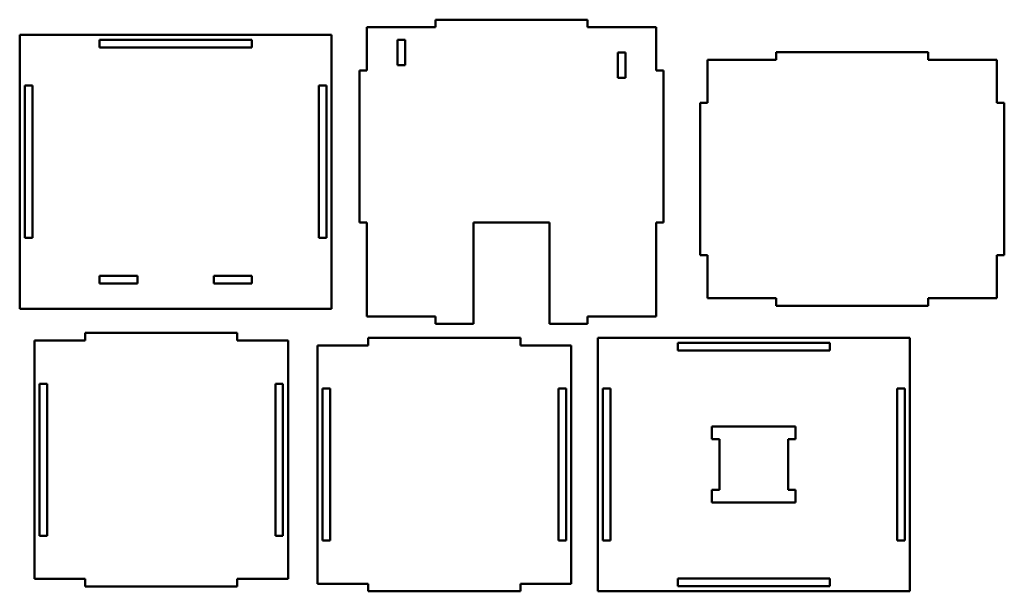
# Model space of a CAD drawing. Header units: millimetres. Extents: x 13 to 402, y 63 to 289.
import ezdxf

# ---------------------------------------------------------------- set-up
doc = ezdxf.new("R2010")
doc.units = ezdxf.units.MM
doc.layers.add('Visible (ISO)', color=7, linetype='Continuous', lineweight=50)

msp = doc.modelspace()

# ---------------------------------------------------------------- linework, layer by layer
at = {"layer": 'Visible (ISO)'}
for p, q in [((177.16, 288.93), (177.16, 285.93)), ((237.16, 288.93), (177.16, 288.93)), ((237.16, 285.93), (237.16, 288.93)), ((150.16, 285.93), (150.16, 268.93)), ((177.16, 285.93), (150.16, 285.93)), ((264.16, 285.93), (237.16, 285.93)), ((264.16, 268.93), (264.16, 285.93)), ((13.2, 282.93), (13.2, 174.93)), ((136.2, 282.93), (13.2, 282.93)), ((44.7, 280.93), (104.7, 280.93)), ((44.7, 277.93), (44.7, 280.93)), ((104.7, 280.93), (104.7, 277.93)), ((136.2, 282.93), (136.2, 174.93)), ((162.16, 270.93), (162.16, 280.93)), ((162.16, 280.93), (165.16, 280.93)), ((165.16, 280.93), (165.16, 270.93)), ((104.7, 277.93), (44.7, 277.93)), ((249.16, 265.93), (249.16, 275.93)), ((249.16, 275.93), (252.16, 275.93)), ((252.16, 275.93), (252.16, 265.93)), ((311.52, 276.09), (311.52, 273.09)), ((371.52, 276.09), (311.52, 276.09)), ((371.52, 273.09), (371.52, 276.09)), ((284.52, 273.09), (284.52, 256.09)), ((311.52, 273.09), (284.52, 273.09)), ((398.52, 273.09), (371.52, 273.09)), ((398.52, 256.09), (398.52, 273.09)), ((147.16, 268.93), (147.16, 208.93)), ((150.16, 268.93), (147.16, 268.93)), ((165.16, 270.93), (162.16, 270.93)), ((267.16, 268.93), (264.16, 268.93)), ((267.16, 208.93), (267.16, 268.93)), ((252.16, 265.93), (249.16, 265.93)), ((15.2, 262.93), (18.2, 262.93)), ((15.2, 202.93), (15.2, 262.93)), ((18.2, 262.93), (18.2, 202.93)), ((131.2, 202.93), (131.2, 262.93)), ((131.2, 262.93), (134.2, 262.93)), ((134.2, 262.93), (134.2, 202.93)), ((281.52, 256.09), (281.52, 196.09)), ((284.52, 256.09), (281.52, 256.09)), ((401.52, 256.09), (398.52, 256.09)), ((401.52, 196.09), (401.52, 256.09)), ((147.16, 208.93), (150.16, 208.93)), ((150.16, 208.93), (150.16, 171.93)), ((192.16, 208.93), (222.16, 208.93)), ((192.16, 168.93), (192.16, 208.93)), ((222.16, 208.93), (222.16, 168.93)), ((264.16, 208.93), (267.16, 208.93)), ((264.16, 171.93), (264.16, 208.93)), ((18.2, 202.93), (15.2, 202.93)), ((134.2, 202.93), (131.2, 202.93)), ((281.52, 196.09), (284.52, 196.09)), ((284.52, 196.09), (284.52, 179.09)), ((398.52, 196.09), (401.52, 196.09)), ((398.52, 179.09), (398.52, 196.09)), ((44.7, 187.93), (59.7, 187.93)), ((44.7, 184.93), (44.7, 187.93)), ((59.7, 187.93), (59.7, 184.93)), ((89.7, 184.93), (89.7, 187.93)), ((89.7, 187.93), (104.7, 187.93)), ((104.7, 187.93), (104.7, 184.93)), ((59.7, 184.93), (44.7, 184.93)), ((104.7, 184.93), (89.7, 184.93)), ((284.52, 179.09), (311.52, 179.09)), ((311.52, 179.09), (311.52, 176.09)), ((371.52, 179.09), (398.52, 179.09)), ((371.52, 176.09), (371.52, 179.09)), ((136.2, 174.93), (13.2, 174.93)), ((311.52, 176.09), (371.52, 176.09)), ((150.16, 171.93), (177.16, 171.93)), ((177.16, 171.93), (177.16, 168.93)), ((237.16, 171.93), (264.16, 171.93)), ((237.16, 168.93), (237.16, 171.93)), ((177.16, 168.93), (192.16, 168.93)), ((222.16, 168.93), (237.16, 168.93)), ((39.02, 165.38), (39.02, 162.38)), ((99.02, 165.38), (39.02, 165.38)), ((99.02, 162.38), (99.02, 165.38)), ((150.67, 163.49), (150.67, 160.49)), ((210.67, 163.49), (150.67, 163.49)), ((210.67, 160.49), (210.67, 163.49)), ((241.23, 163.49), (241.23, 63.49)), ((364.23, 163.49), (241.23, 163.49)), ((364.23, 63.49), (364.23, 163.49)), ((19.02, 162.38), (19.02, 68.38)), ((39.02, 162.38), (19.02, 162.38)), ((119.02, 162.38), (99.02, 162.38)), ((119.02, 68.38), (119.02, 162.38)), ((130.67, 160.49), (130.67, 66.49)), ((150.67, 160.49), (130.67, 160.49)), ((230.67, 160.49), (210.67, 160.49)), ((230.67, 66.49), (230.67, 160.49)), ((272.73, 161.49), (332.73, 161.49)), ((272.73, 158.49), (272.73, 161.49)), ((332.73, 161.49), (332.73, 158.49)), ((332.73, 158.49), (272.73, 158.49)), ((21.02, 145.38), (24.02, 145.38)), ((21.02, 85.38), (21.02, 145.38)), ((24.02, 145.38), (24.02, 85.38)), ((114.02, 145.38), (117.02, 145.38)), ((114.02, 85.38), (114.02, 145.38)), ((117.02, 145.38), (117.02, 85.38)), ((132.67, 143.49), (135.67, 143.49)), ((132.67, 83.49), (132.67, 143.49)), ((135.67, 143.49), (135.67, 83.49)), ((225.67, 143.49), (228.67, 143.49)), ((225.67, 83.49), (225.67, 143.49)), ((228.67, 143.49), (228.67, 83.49)), ((243.23, 83.49), (243.23, 143.49)), ((243.23, 143.49), (246.23, 143.49)), ((246.23, 143.49), (246.23, 83.49)), ((359.23, 143.49), (362.23, 143.49)), ((359.23, 83.49), (359.23, 143.49)), ((362.23, 143.49), (362.23, 83.49)), ((286.23, 123.49), (286.23, 128.49)), ((286.23, 128.49), (319.23, 128.49)), ((319.23, 128.49), (319.23, 123.49)), ((289.23, 123.49), (286.23, 123.49)), ((289.23, 103.49), (289.23, 123.49)), ((319.23, 123.49), (316.23, 123.49)), ((316.23, 123.49), (316.23, 103.49)), ((286.23, 98.49), (286.23, 103.49)), ((286.23, 103.49), (289.23, 103.49)), ((316.23, 103.49), (319.23, 103.49)), ((319.23, 103.49), (319.23, 98.49)), ((319.23, 98.49), (286.23, 98.49)), ((24.02, 85.38), (21.02, 85.38)), ((117.02, 85.38), (114.02, 85.38)), ((135.67, 83.49), (132.67, 83.49)), ((228.67, 83.49), (225.67, 83.49)), ((246.23, 83.49), (243.23, 83.49)), ((362.23, 83.49), (359.23, 83.49)), ((19.02, 68.38), (39.02, 68.38)), ((39.02, 68.38), (39.02, 65.38)), ((99.02, 68.38), (119.02, 68.38)), ((99.02, 65.38), (99.02, 68.38)), ((130.67, 66.49), (150.67, 66.49)), ((150.67, 66.49), (150.67, 63.49)), ((210.67, 66.49), (230.67, 66.49)), ((210.67, 63.49), (210.67, 66.49)), ((272.73, 68.49), (332.73, 68.49)), ((272.73, 65.49), (272.73, 68.49)), ((332.73, 68.49), (332.73, 65.49)), ((39.02, 65.38), (99.02, 65.38)), ((150.67, 63.49), (210.67, 63.49)), ((241.23, 63.49), (364.23, 63.49)), ((332.73, 65.49), (272.73, 65.49))]:
    msp.add_line(p, q, dxfattribs=at)

doc.saveas('drawing.dxf')
